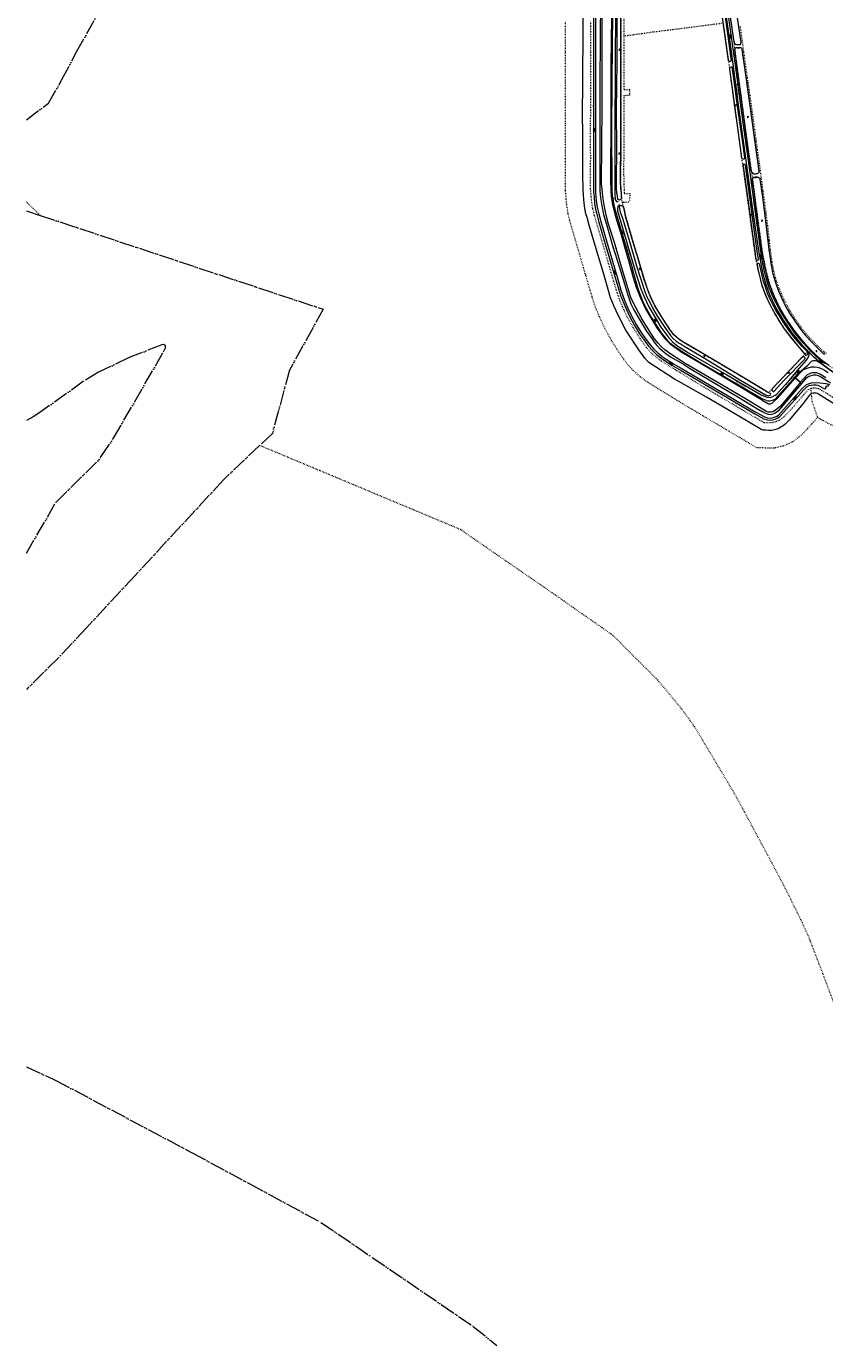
# Model space of a CAD drawing. Header units: metres. Extents: x 64961 to 73789, y 403835 to 410663.
# Tile 1 of 135: x 64961 to 66228, y 403860 to 405955. Entities that reach past the tile are written whole.
import ezdxf

# ---------------------------------------------------------------- set-up
doc = ezdxf.new("R2010")
doc.units = ezdxf.units.M
doc.linetypes.add('ACAD_ISO05W100', pattern=[33, 24, -3, 0, -3, 0, -3])
doc.linetypes.add('PERCEELGRENS', pattern=[2.5, 1, -1.5])
for name, color, linetype, lineweight in [('B-GEO-OG-GRENS_burggem-G', 253, 'ACAD_ISO05W100', 0), ('B-GEO-OG-GRENS_kadgem-G', 253, 'ACAD_ISO05W100', 0), ('B-GEO-OG-GRENS_perceel-G', 253, 'PERCEELGRENS', 0), ('B-GEO-OG-KUNSTWERK-G', 253, 'Continuous', 0), ('B-GEO-OG-OVLIJNOBJ-G', 253, 'Continuous', 0), ('B-GEO-OG-SLOOT_insteek-G', 253, 'Continuous', 0), ('B-GEO-OG-STRAATNAAM-T', 7, 'Continuous', 35), ('B-GEO-OG-TALUD-S', 253, 'Continuous', 0), ('B-GEO-OG-VERH_gesl-S', 253, 'Continuous', 0), ('B-GEO-OG-VERH_kant-G', 253, 'Continuous', 0), ('B-GEO-OG-VERH_kntgesl-G', 253, 'Continuous', 0), ('B-GEO-OG-VERH_kntopen-G', 253, 'Continuous', 0), ('B-GEO-OG-VERH_open-S', 253, 'Continuous', 0), ('B-GEO-OG-WATER-S', 253, 'Continuous', 0), ('B-GEO-OG-WATER_kant-G', 253, 'Continuous', 0), ('T22', 7, 'Continuous', 0)]:
    doc.layers.add(name, color=color, linetype=linetype, lineweight=lineweight)
doc.styles.add('isocp', font='isocp.shx')

# ---------------------------------------------------------------- blocks, each defined once
blk = doc.blocks.new('S04')
at = {"color": 0}
for p, q in [((0, 0.5), (0.5, 0.5)), ((0, 0.3), (1, 0.3)), ((0, 0), (0.5, 0)), ((0, -0.3), (1, -0.3)), ((0, -0.5), (0.5, -0.5))]:
    blk.add_line(p, q, dxfattribs=at)
blk = doc.blocks.new('S014')
at = {"color": 0}
for p, q in [((0, -0.8), (4.2, 1.7)), ((0, 0.6), (1.8, 1.7)), ((5.1, -1.5), (0, 1.4)), ((2.6, -1.5), (0, 0)), ((1.1, -1.5), (6.1, 1.4)), ((6.1, -0.8), (1.9, 1.7)), ((3.5, -1.5), (6.1, 0)), ((6.1, 0.7), (4.4, 1.7))]:
    blk.add_line(p, q, dxfattribs=at)
blk = doc.blocks.new('S05')
at = {"color": 0}
for p, q in [((0.1, 0.3), (0.4, 0.6)), ((0.1, -0.2), (0.4, 0.1)), ((0.4, 0.6), (0.7, 0.7)), ((0.4, 0.1), (0.7, 0.2)), ((0.7, 0.7), (1, 0.6)), ((0.7, 0.2), (1, 0.1)), ((1, 0.6), (1.3, 0.4)), ((1, 0.1), (1.4, -0.1)), ((1.3, 0.4), (1.7, 0.1)), ((1.7, 0.1), (2, 0)), ((2, 0), (2.3, 0.2)), ((2.3, 0.2), (2.6, 0.4)), ((1.4, -0.1), (1.7, -0.4)), ((1.7, -0.4), (2, -0.5)), ((2, -0.5), (2.3, -0.3)), ((2.3, -0.3), (2.6, -0.1))]:
    blk.add_line(p, q, dxfattribs=at)
blk = doc.blocks.new('S022')
at = {"color": 0}
for p, q in [((0, 1.2), (0.3, 1.2)), ((0.3, -2.3), (0.3, 2.3)), ((0.3, 2.1), (1.5, 2.1)), ((0.3, 0), (1.5, 0)), ((1.5, -2.3), (1.5, 2.3)), ((1.5, 1.1), (1.8, 1.1)), ((0, -1.1), (0.3, -1.1)), ((0.3, -2.1), (1.5, -2.1)), ((1.5, -1), (1.8, -1))]:
    blk.add_line(p, q, dxfattribs=at)
blk = doc.blocks.new('S016')
at = {"color": 0, "linetype": 'Continuous'}
for points in [[(0, -0.4), (2.6, 1.1)], [(2.6, -1.2), (0, 0.4)], [(5.1, -1.2), (1.1, 1.1)], [(1.1, -1.2), (5.1, 1.1)], [(6.2, -0.4), (3.5, 1.1)], [(3.5, -1.2), (6.2, 0.4)]]:
    blk.add_lwpolyline(points, dxfattribs=at)
blk = doc.blocks.new('S026')
at = {"color": 0}
for p, q in [((0, 0), (4.4, 0)), ((0.2, 0.5), (0.2, 0)), ((1.2, 0), (1.2, -0.5)), ((2.2, 0.5), (2.2, 0)), ((3.2, 0), (3.2, -0.5)), ((4.2, 0.5), (4.2, 0))]:
    blk.add_line(p, q, dxfattribs=at)

msp = doc.modelspace()

# ---------------------------------------------------------------- linework, layer by layer
at = {"layer": 'B-GEO-OG-GRENS_burggem-G'}
for points in [[(64960.843, 405807.025), (64995.804, 405833.341), (65017.274, 405871.181), (65040.537, 405914.744), (65072.221, 405972.134), (65084.999, 405995.886), (65087.296, 406000)], [(64960.843, 405118.513), (65007.833, 405199.5), (65078.583, 405269.745), (65079.008, 405271.706), (65099.016, 405301.159), (65178.397, 405438.268), (65181.35, 405444.585), (65181.393, 405447.954), (65178.813, 405449.853), (65175.707, 405449.431), (65123.966, 405429.465), (65075.118, 405405.951), (65051.722, 405391.628), (64987.945, 405346.068), (64980.697, 405341.095), (64971.545, 405335.359), (64960.843, 405329.514)]]:
    msp.add_lwpolyline(points, dxfattribs=at)
at = {"layer": 'B-GEO-OG-GRENS_kadgem-G'}
for points in [[(64960.843, 405662.43), (64982.637, 405655.193)], [(64982.637, 405655.193), (65431.813, 405506.045), (65378.197, 405409.114), (65351.32, 405308.918), (65330.947, 405289.665)], [(65330.947, 405289.665), (65273.541, 405234.938), (65133.426, 405083.264), (65055.986, 405000)], [(65055.986, 405000), (65012.19, 404952.91), (64960.843, 404902.267)], [(64960.843, 404302.617), (65007.726, 404281.158), (65223.787, 404166.143), (65315.281, 404116.754), (65428.282, 404055.696)], [(65428.282, 404055.696), (65509.755, 404000)], [(65509.755, 404000), (65670.152, 403890.351), (65707.558, 403859.879)]]:
    msp.add_lwpolyline(points, dxfattribs=at)
at = {"layer": 'B-GEO-OG-GRENS_perceel-G'}
for points in [[(65904.36, 406000), (65904.284, 405975.385), (65904.277, 405946.539), (65904.282, 405939.642)], [(65909.157, 406000), (65909.113, 405940.251)], [(66073.779, 406000), (66077.777, 405971.412), (66082.012, 405942.022), (66086.361, 405908.44), (66091.147, 405872.691), (66094.805, 405846.178), (66097.927, 405821.904), (66101.04, 405798.857), (66105.491, 405766.526)], [(66000, 405357.415), (65969.89, 405375.841), (65946.44, 405390.436), (65935.976, 405398.034), (65923.755, 405408.958), (65913.111, 405420.768), (65901.776, 405437.006), (65889.689, 405456.369), (65878.717, 405475.862), (65870.129, 405494.753), (65864.211, 405508.834), (65858.753, 405525.645), (65848.63, 405560.065), (65831.882, 405617.416), (65823.982, 405643.888), (65820.753, 405657.401), (65818.634, 405670.039), (65818.419, 405672.299), (65817.536, 405681.853), (65816.314, 405695.437), (65816.419, 405744.847), (65816.382, 405801.107), (65816.56, 405858.499), (65816.553, 405914.548), (65816.691, 405962.394)], [(66000, 405404.31), (65990.803, 405409.939), (65968.754, 405423.663), (65961.143, 405429.189), (65952.019, 405437.344), (65944.482, 405445.707), (65935.17, 405459.047), (65924.106, 405476.771), (65914.421, 405493.979), (65906.776, 405510.795), (65901.736, 405522.786), (65896.966, 405537.479), (65887.059, 405571.164), (65870.271, 405628.651), (65862.623, 405654.28), (65859.979, 405665.345), (65858.309, 405675.306), (65857.454, 405684.561), (65856.318, 405697.188), (65856.419, 405744.789), (65856.382, 405801.009), (65856.56, 405858.38), (65856.553, 405914.433), (65856.691, 405962.298)], [(65909.113, 405940.251), (65911.687, 405940.576), (65955.339, 405946.509), (66000, 405952.184)], [(66000, 405952.184), (66010.882, 405953.567), (66067.135, 405960.857)], [(66196.463, 405434.556), (66194.228, 405436.932), (66161.077, 405478.928), (66149.828, 405496.781), (66145.89, 405503.999), (66134.476, 405527.138), (66129.097, 405541.684), (66121.553, 405571.621), (66118.449, 405587.718), (66115.421, 405609.043), (66104.795, 405686.895), (66098.49, 405731.965), (66096.02, 405749.844), (66093.723, 405765.999), (66086.297, 405819.66), (66080.285, 405864.103), (66077.42, 405887.148), (66067.135, 405960.857)], [(66230.61, 405435.966), (66226.759, 405438.069), (66225.521, 405439.25), (66215.493, 405449.046), (66204.474, 405460.326), (66190.259, 405477.574), (66186.256, 405483.265), (66179.619, 405492.979), (66173.263, 405503.045), (66168.612, 405511.229), (66163.476, 405521.192), (66159.032, 405531.146), (66155.319, 405540.422), (66151.277, 405551.364), (66149.925, 405555.894), (66146.928, 405567.26), (66144.51, 405581.415), (66141.85, 405599.963), (66139.967, 405616.348), (66137.413, 405638.971), (66134.71, 405660.143), (66130.195, 405693.783), (66124.675, 405734.669), (66118.964, 405776.099), (66114.71, 405807.388), (66111.249, 405832.465), (66106.374, 405866.436), (66099.652, 405914.268), (66097.238, 405932.839), (66093.965, 405955.773)], [(65904.282, 405939.642), (65904.292, 405918.269), (65904.336, 405882.5), (65904.231, 405882.5), (65904.338, 405854.808), (65904.266, 405800.395), (65904.048, 405740.484), (65903.942, 405703.085), (65904.933, 405685.049), (65905.597, 405679.604), (65906.351, 405675.714)], [(65909.113, 405940.251), (65909.051, 405854.709)], [(65909.035, 405845.774), (65918.426, 405845.881)], [(65918.426, 405845.881), (65918.337, 405854.818), (65909.051, 405854.709)], [(65909.035, 405845.774), (65908.738, 405719.45), (65909.657, 405689.763)], [(66105.491, 405766.526), (66113.837, 405708.217), (66120.563, 405656.921), (66122.961, 405639.048), (66125.625, 405619.98), (66128.698, 405597.005), (66134.357, 405568.189), (66139.477, 405548.997), (66146.249, 405530.445), (66152.92, 405515.592), (66162.702, 405497.698), (66171.747, 405483.726), (66182.074, 405469.246), (66195.963, 405451.947), (66209.739, 405437.413), (66221.412, 405426.595)], [(65909.657, 405689.763), (65918.376, 405689.674)], [(65918.376, 405689.674), (65918.154, 405677.04)], [(64982.637, 405655.193), (64960.843, 405676.492)], [(65908.357, 405675.939), (65906.351, 405675.714)], [(65906.351, 405675.714), (65907.32, 405670.712), (65910.711, 405657.724), (65915.196, 405642.137), (65921.104, 405621.862), (65927.634, 405600.085), (65931.93, 405585.858), (65936.413, 405570.598), (65944.154, 405545.499), (65948.043, 405534.007), (65950.661, 405527.587), (65952.381, 405523.634), (65958.481, 405511.536), (65968.154, 405495.333), (65973.317, 405487.229), (65978.862, 405478.925), (65984.951, 405470.176), (65988.799, 405465.336), (65991.975, 405462.087), (66000, 405455.854)], [(65908.357, 405675.939), (65918.154, 405677.04)], [(66000, 405455.854), (66010.652, 405449.45), (66022.533, 405442.611), (66059.316, 405420.907), (66067.98, 405415.558), (66096.815, 405398.779), (66126.901, 405380.429)], [(66126.901, 405380.429), (66135.128, 405375.534), (66138.662, 405373.674), (66156.433, 405392.403), (66161.626, 405397.801), (66180.492, 405417.581), (66192.661, 405430.242), (66196.463, 405434.556)], [(66430.317, 405358.817), (66412.05, 405359.952), (66396.171, 405360.746), (66381.834, 405361.677), (66363.163, 405363.691), (66351.253, 405365.629), (66347.889, 405366.146), (66339.072, 405367.829), (66333.675, 405368.89), (66318.745, 405372.736), (66300.27, 405378.214), (66284.067, 405384.483), (66271.826, 405389.609), (66260.849, 405395.399), (66250.892, 405400.785), (66240.857, 405407.34), (66229.415, 405415.037), (66220.49, 405422.04), (66216.821, 405425.196), (66212.407, 405429.184), (66201.081, 405439.73), (66196.463, 405434.556)], [(66221.412, 405426.595), (66232.887, 405417.821), (66245.67, 405408.699), (66261.258, 405399.43), (66277.365, 405391.83), (66292.967, 405384.336), (66309.28, 405379.593), (66321.933, 405375.997), (66338.68, 405372.042), (66359.418, 405368.419), (66381.922, 405367.282), (66421.721, 405369.147), (66426.538, 405369.93)], [(66205.674, 405380.19), (66201.847, 405378.433), (66196.715, 405372.863), (66176.799, 405349.584), (66163.721, 405335.613), (66156.21, 405329.946), (66149.731, 405327.036), (66142.841, 405325.42), (66131.753, 405325.681), (66096.864, 405346.361), (66054.579, 405371.407), (66023.129, 405390.155), (66000, 405404.31)], [(66205.674, 405380.19), (66205.947, 405380.316), (66206.941, 405380.744), (66212.306, 405381.302), (66217.977, 405380.271), (66226.414, 405375.047), (66232.305, 405371.571), (66240.364, 405366.551), (66244.498, 405364.571), (66250.532, 405361.069), (66266.386, 405353.675), (66282.805, 405347.251), (66296.415, 405342.845), (66313.212, 405338.77), (66331.101, 405335.942), (66347.378, 405333.879), (66364.842, 405333.651), (66384.855, 405333.687), (66413.481, 405334.219), (66436.895, 405334.47)], [(66205.674, 405380.19), (66207.392, 405359.932)], [(66216.407, 405334.351), (66206.61, 405322.9), (66190.565, 405305.759), (66176.719, 405295.313), (66162.592, 405288.967), (66147.002, 405285.311), (66120.357, 405285.938), (66075.246, 405312.677), (66033.979, 405337.12), (66002.447, 405355.917), (66000, 405357.415)], [(66207.392, 405359.932), (66216.407, 405334.351)], [(66216.407, 405334.351), (66221.09, 405331.435), (66225.79, 405329.184), (66232.037, 405325.557), (66250.614, 405316.894), (66269.361, 405309.559), (66285.511, 405304.331), (66305.361, 405299.515), (66325.49, 405296.333), (66344.593, 405293.912), (66364.593, 405293.65), (66385.253, 405293.688), (66414.017, 405294.222), (66435.445, 405294.452), (66446.174, 405293.547), (66447.885, 405293.138)], [(65800.467, 405052.006), (65650, 405156), (65330.947, 405289.665)], [(65874.644, 405000), (65800.467, 405052.006)], [(66000, 404871.971), (65962.459, 404917.419), (65891.971, 404987.852), (65874.644, 405000)], [(66265.685, 404342.984), (66204.989, 404503.444), (66192.392, 404531.819), (66163.06, 404590.949), (66100.292, 404708.232), (66084.924, 404736.314), (66047.825, 404798.773), (66021.402, 404842.767), (66002.247, 404869.251), (66000, 404871.971)]]:
    msp.add_lwpolyline(points, dxfattribs=at)
at = {"layer": 'B-GEO-OG-KUNSTWERK-G'}
for points in [[(66092.02, 405920.438), (66091.893, 405920.96), (66089.298, 405920.56), (66089.407, 405920.019)], [(66120.201, 405714.785), (66120.038, 405715.145), (66117.498, 405714.853), (66117.607, 405714.366)]]:
    msp.add_lwpolyline(points, dxfattribs=at)
at = {"layer": 'B-GEO-OG-OVLIJNOBJ-G'}
for points in [[(65871.961, 406000), (65871.986, 405996.308), (65871.592, 405936.188), (65871.182, 405864.246), (65871.204, 405780.608), (65870.846, 405732.707), (65870.777, 405707.999), (65870.922, 405694.88), (65872.13, 405683.005), (65874.133, 405670.321), (65876.948, 405656.449), (65880.789, 405642.849), (65890.973, 405607.453), (65902.092, 405572.13), (65909.882, 405546.498), (65914.846, 405530.25), (65920.365, 405514.76)], [(66000, 405423.944), (65983.619, 405434.681), (65974.058, 405441.731), (65968.21, 405447.038), (65963.498, 405452.113), (65957.865, 405458.97), (65937.721, 405490.819), (65923.715, 405516.856), (65920.35, 405524.726), (65917.527, 405532.921), (65905.335, 405573.577), (65894.084, 405611.855), (65884.667, 405641.341), (65880.951, 405655.374), (65878.024, 405671.733), (65876.261, 405681.48), (65875.551, 405685.984), (65874.984, 405690.939), (65874.452, 405696.543), (65873.827, 405704.976), (65874.395, 405767.8), (65874.413, 405826.279), (65874.623, 405899.321), (65874.637, 405983.355)], [(65889.22, 405969.879), (65888.671, 405894.116), (65888.206, 405833.365), (65888.485, 405781.752), (65887.844, 405742.05), (65887.712, 405710.909), (65888.35, 405694.33), (65888.996, 405684.942), (65890.015, 405678.816), (65891.287, 405672.078), (65896.054, 405653.596), (65904.788, 405624), (65910.17, 405604.996), (65917.508, 405579.633), (65923.236, 405558.286), (65928.723, 405541.084), (65934.948, 405525.037), (65943.356, 405506.74), (65951.975, 405492.283), (65961.695, 405476.619), (65973.777, 405460.148), (65978.903, 405454.552), (65982.513, 405450.917), (65988.575, 405446.601), (65999.617, 405438.833), (66000, 405438.603)], [(66000, 405389.14), (65989.647, 405395.025), (65948.66, 405421.561), (65947.054, 405423.163), (65942.451, 405428.328), (65932.717, 405441.468), (65911.998, 405472.577), (65900.265, 405496.365), (65893.683, 405510.538), (65889.884, 405519.524), (65888.147, 405524.333), (65877.221, 405561.585), (65865.193, 405601.862), (65859.486, 405621.731), (65854.087, 405639.834), (65850.698, 405651.525), (65848.959, 405657.847), (65847.251, 405666.495), (65846.176, 405674.531), (65845.164, 405687.09)], [(65920.365, 405514.76), (65925.121, 405504.946), (65933.795, 405489.659), (65944.925, 405471.168), (65953.306, 405459.468), (65957.422, 405453.779), (65961.683, 405448.524), (65965.907, 405444.043), (65969.897, 405440.265), (65975.85, 405435.606), (65983.194, 405430.662), (66000, 405420.897)], [(66000, 405438.603), (66019.982, 405426.592), (66074.853, 405394.437), (66103.787, 405377.019), (66135.841, 405357.552), (66138.511, 405356.006), (66139.592, 405355.756), (66141.232, 405355.776), (66142.043, 405355.94), (66142.979, 405356.284), (66144.816, 405357.332), (66147.119, 405359.3), (66152.734, 405364.625), (66181.153, 405396.44)], [(66189.073, 405389.493), (66187.912, 405388.107), (66157.528, 405352.342), (66149.503, 405345.103), (66146.856, 405343.675), (66144.857, 405342.969), (66142.695, 405342.407), (66140.262, 405342.403), (66138.225, 405342.688), (66135.467, 405343.459), (66096.81, 405366.917), (66057.126, 405390.373), (66006.331, 405419.795), (66000, 405423.944)], [(66000, 405420.897), (66000.33, 405420.705), (66013.372, 405412.309), (66061.318, 405383.657), (66092.776, 405365.234), (66125.516, 405345.372), (66134.715, 405340.43), (66138.321, 405339.21), (66141.24, 405339.071), (66143.672, 405339.2), (66146.195, 405339.907), (66148.751, 405341.227), (66151.505, 405342.997), (66155.357, 405345.977), (66161.816, 405353.123), (66194.917, 405391.615), (66199.143, 405396.829), (66200.835, 405398.472), (66202.815, 405399.682), (66205.409, 405400.515), (66207.876, 405401.15), (66209.841, 405401.604), (66211.787, 405401.841), (66213.823, 405401.772), (66215.716, 405401.541), (66217.717, 405400.967), (66219.611, 405399.997), (66222.713, 405398.29), (66237.144, 405389.283)], [(66181.731, 405397.088), (66182.652, 405398.119), (66188.75, 405405.193), (66193.807, 405409.76), (66197.067, 405411.261), (66201.641, 405413.107), (66207.063, 405414.467), (66211.785, 405414.672), (66216.093, 405413.994), (66219.861, 405412.991), (66223.738, 405411.357), (66227.598, 405409.2), (66233.515, 405405.713)], [(66150.361, 405314.846), (66146.217, 405314.065), (66143.334, 405313.664), (66138.541, 405313.656), (66134.611, 405313.866), (66130.34, 405314.058), (66128.015, 405314.667), (66088.944, 405337.656), (66040.17, 405366.306), (66000, 405389.14)], [(66181.731, 405397.088), (66181.153, 405396.44)], [(66189.074, 405389.493), (66189.632, 405390.16)], [(66229.527, 405397.291), (66220.165, 405402.881), (66215.206, 405404.874), (66211.511, 405405.174), (66208.61, 405405.062), (66205.656, 405404.318), (66202.846, 405403.143), (66199.929, 405401.714), (66193.794, 405395.127), (66189.632, 405390.16)], [(66242.026, 405356.06), (66225.25, 405366.54), (66218.285, 405371.143), (66216.609, 405372.203), (66214.301, 405372.993), (66210.967, 405372.897), (66208.895, 405372.642), (66206.967, 405372.224), (66205.905, 405371.592), (66204.645, 405370.779), (66203.187, 405368.884), (66193.854, 405356.309), (66171.297, 405329.584), (66165.197, 405323.357), (66161.903, 405320.613), (66158.825, 405319.004), (66154.845, 405316.691), (66150.361, 405314.846)]]:
    msp.add_lwpolyline(points, dxfattribs=at)
at = {"layer": 'B-GEO-OG-SLOOT_insteek-G'}
for points in [[(65898.176, 405689.724), (65897.66, 405698.868), (65897.554, 405709.446), (65897.762, 405761.583), (65897.668, 405821.396), (65898.092, 405861.873), (65898.273, 405896.33), (65898.388, 405949.133), (65898.977, 405999.81), (65898.981, 406000)], [(65904.352, 405696.611), (65903.896, 405710.88), (65903.946, 405724.793), (65904.164, 405758.475), (65904.285, 405808.232), (65904.353, 405868.478), (65904.288, 405921.713), (65904.267, 405969.903), (65904.36, 406000)], [(66065.703, 406000), (66071.254, 405958.665), (66075.554, 405928.089), (66078.38, 405907.423), (66079.182, 405901.261), (66079.111, 405900.81), (66078.913, 405900.324), (66078.229, 405899.764), (66077.761, 405899.619), (66076.698, 405899.581), (66076.175, 405899.58), (66075.382, 405899.868), (66075.02, 405900.876), (66068.473, 405950.245), (66061.675, 406000)], [(66073.775, 406000), (66075.242, 405989.434), (66080.017, 405955.471), (66082.767, 405936.931), (66083.967, 405929.905), (66084.69, 405928.644), (66085.069, 405928.176), (66085.539, 405927.744), (66085.882, 405927.367), (66086.278, 405926.989), (66086.729, 405926.629), (66087.198, 405926.468), (66088.009, 405926.451), (66092.299, 405926.457), (66093.632, 405926.64), (66094.532, 405927.236), (66094.926, 405928.174), (66095.087, 405929.489), (66094.685, 405933.201), (66087.489, 405983.236), (66085.273, 406000)], [(66123.447, 405725.278), (66123.089, 405723.26), (66122.081, 405722.051), (66121.236, 405721.454), (66120.137, 405721.11), (66118.876, 405720.91), (66117.399, 405720.656), (66116.047, 405720.509), (66114.659, 405721.102), (66112.728, 405722.865), (66111.969, 405724.125), (66111.534, 405725.404), (66111.079, 405728.161), (66109.716, 405735.89), (66098.778, 405815.275), (66093.763, 405854.284), (66088.788, 405889.292), (66085.157, 405917.94), (66085.156, 405919.13), (66085.532, 405919.923), (66085.964, 405920.537), (66086.81, 405921.151), (66087.891, 405921.657), (66093.729, 405922.026), (66094.739, 405921.758), (66095.441, 405921.29), (66095.894, 405920.714), (66096.292, 405919.922), (66096.509, 405918.715), (66101.576, 405882.265), (66109.757, 405825.258), (66117.157, 405770.827), (66123.447, 405725.278)], [(66100.545, 405745.805), (66100.528, 405745.301), (66100.385, 405744.994), (66099.988, 405744.759), (66099.358, 405744.632), (66098.619, 405744.559), (66097.952, 405744.558), (66097.087, 405744.989), (66096.562, 405746.033), (66090.258, 405790.374), (66080.285, 405864.103), (66077.42, 405887.148), (66077.235, 405890.373), (66077.523, 405890.716), (66079.288, 405891.097), (66079.847, 405891.116), (66080.369, 405891.099), (66080.514, 405890.847), (66083.192, 405872.343), (66089.081, 405828.83), (66097.317, 405770.616), (66100.526, 405746.724), (66100.545, 405745.805)], [(66122.854, 405585.125), (66122.853, 405585.864), (66122.725, 405586.62), (66122.362, 405588.548), (66121.397, 405594.746), (66116.568, 405628.817), (66110.35, 405675.933), (66102.004, 405735.085), (66101.625, 405735.553), (66101.228, 405735.895), (66099.84, 405735.892), (66099.101, 405735.765), (66098.633, 405735.548), (66098.327, 405735.187), (66098.202, 405734.773), (66098.787, 405729.061), (66099.861, 405722.178), (66104.618, 405688.197), (66108.319, 405660.918), (66113.277, 405624.811), (66116.339, 405602.289), (66118.817, 405585.173), (66119.053, 405584.362), (66119.521, 405584.128), (66120.224, 405584.093), (66120.945, 405584.131), (66122.854, 405585.125)], [(66113.522, 405710.612), (66113.447, 405712.396), (66113.446, 405712.99), (66113.643, 405713.693), (66114.001, 405714.379), (66114.668, 405715.191), (66115.585, 405715.769), (66117.117, 405716.078), (66118.721, 405716.242), (66120.865, 405716.174), (66122.38, 405715.689), (66123.95, 405714.737), (66124.744, 405714.125), (66125.16, 405712.882), (66128.971, 405683.928), (66134.13, 405645.766), (66139.21, 405600.757), (66141.123, 405587.352), (66142.363, 405578.794), (66143.201, 405573.244), (66144.363, 405567.191), (66145.614, 405562.345), (66146.992, 405557.049), (66148.569, 405551.555), (66150.651, 405545.449), (66155.191, 405533.922), (66158.159, 405526.682), (66161.432, 405519.659), (66164.74, 405513.158), (66168.535, 405506.082), (66173.106, 405498.43), (66178.905, 405489.482), (66185.606, 405479.815), (66191.079, 405472.092), (66198.102, 405463.561), (66205.215, 405455.823), (66215.123, 405445.873), (66222.994, 405438.208), (66226.008, 405435.329), (66226.998, 405435.024), (66227.99, 405435.35)], [(66234.217, 405416.834), (66222.888, 405425.232), (66213.051, 405434.318), (66204.136, 405442.648), (66190.342, 405458.341), (66177.539, 405475.225), (66167.136, 405490.491), (66159.981, 405502.122), (66154.234, 405512.619), (66149.857, 405522.524), (66144.993, 405533.203), (66140.45, 405545.721), (66135.975, 405560.78), (66132.979, 405574.49), (66128.747, 405596.632), (66126.194, 405615.911), (66123.041, 405638.451), (66119.705, 405663.315), (66115.892, 405692.594), (66113.522, 405710.612)], [(65898.177, 405689.724), (65899.044, 405680.763)], [(65904.352, 405696.611), (65905.182, 405681.494)], [(65901.768, 405668.576), (65903.231, 405660.798)], [(65903.231, 405660.798), (65906.711, 405650.549), (65918.34, 405612.271), (65929.301, 405575.092), (65942.214, 405534.383), (65945.633, 405525.72), (65949.574, 405518.122), (65955.177, 405507.209), (65962.37, 405494.605), (65974.129, 405476.891), (65983.087, 405464.344), (65987.618, 405459.791), (65992.292, 405455.455), (65997.091, 405452.039), (66000, 405450.308)], [(65907.785, 405669.77), (65910.638, 405659.714)], [(66000, 405455.854), (65999.373, 405456.277), (65995.873, 405458.885), (65991.975, 405462.087), (65988.492, 405465.65), (65983.255, 405472.345), (65970.249, 405491.824), (65958.414, 405511.648), (65951.834, 405524.721), (65948.09, 405533.87), (65940.938, 405554.998), (65933.383, 405581.045), (65922.369, 405617.522), (65911.824, 405653.71), (65910.638, 405659.714)], [(66139.977, 405525.338), (66137.156, 405531.515), (66134.912, 405537.927), (66133.119, 405543.079), (66130.928, 405549.996), (66128.517, 405559.291), (66126.321, 405568.911), (66124.235, 405577.594), (66123.874, 405578.278), (66123.387, 405578.458), (66122.882, 405578.529), (66122.089, 405578.528), (66121.404, 405578.473), (66120.72, 405577.949), (66120.559, 405577.516), (66120.506, 405576.831), (66120.67, 405575.858), (66121.868, 405570.111), (66123.248, 405563.193), (66128.198, 405544.405), (66132.109, 405532.571), (66137.028, 405521.279), (66144.548, 405506.513), (66149.066, 405498.05), (66155.011, 405488.147), (66163.682, 405474.969), (66175.474, 405459.255), (66192.97, 405438.269), (66197.609, 405433.338), (66198.204, 405433.267), (66199.141, 405433.305), (66199.609, 405433.558), (66200.599, 405434.19), (66201.049, 405434.713), (66201.354, 405435.525), (66201.316, 405436.552), (66200.955, 405437.128), (66200.575, 405437.848), (66199.907, 405438.911), (66192.254, 405446.792), (66178.713, 405462.414), (66170.857, 405473.052), (66162.024, 405486.158), (66156.009, 405495.376), (66150.824, 405503.693), (66146.323, 405512.445), (66143.069, 405519), (66139.977, 405525.338)], [(66000, 405450.308), (66004.703, 405447.509), (66029.253, 405433.166), (66051.639, 405419.577), (66094.48, 405393.639), (66134.019, 405370.236), (66136.869, 405369.015), (66138.455, 405368.73), (66139.158, 405368.731), (66139.879, 405368.768), (66141.103, 405369.382), (66141.895, 405370.177), (66142.2, 405370.988), (66141.784, 405371.943), (66141.044, 405372.428), (66133.686, 405376.291), (66096.815, 405398.779), (66022.678, 405442.527), (66002.729, 405454.012), (66000, 405455.854)], [(66196.86, 405427.949), (66196.841, 405429.084), (66196.57, 405429.552), (66196.154, 405429.948), (66194.964, 405430.667), (66193.738, 405430.737), (66193.252, 405430.61), (66192.442, 405430.105), (66190.715, 405428.282), (66172.524, 405409.241), (66143.863, 405379.154), (66143.738, 405378.487), (66143.865, 405377.677), (66144.227, 405376.848), (66144.787, 405376.2), (66145.942, 405375.319), (66147.095, 405375.231), (66147.545, 405375.736), (66163.755, 405393.332), (66196.069, 405426.704), (66196.86, 405427.949)]]:
    msp.add_lwpolyline(points, dxfattribs=at)
for points in [[(65905.182, 405681.494, -0.52789206), (65899.044, 405680.763)], [(65901.768, 405668.576, -0.63291411), (65907.785, 405669.77)]]:
    msp.add_lwpolyline(points, format="xyb", dxfattribs=at)
at = {"layer": 'B-GEO-OG-VERH_kant-G'}
for points in [[(66181.153, 405396.44), (66180.762, 405396.783), (66181.319, 405397.45), (66181.731, 405397.088)], [(66189.074, 405389.493), (66181.153, 405396.44)], [(66181.731, 405397.088), (66189.632, 405390.16)], [(66189.074, 405389.493), (66189.316, 405389.281), (66189.873, 405389.949), (66189.632, 405390.16)]]:
    msp.add_lwpolyline(points, dxfattribs=at)
at = {"layer": 'B-GEO-OG-VERH_kntgesl-G'}
for points in [[(65861.198, 406000), (65861.132, 405975.385), (65860.773, 405861.008), (65860.816, 405741.473), (65860.858, 405704.027), (65861.104, 405692.306), (65861.725, 405684.06), (65862.524, 405675.254), (65863.205, 405670.378), (65864.239, 405665.151), (65866.159, 405656.804), (65869.53, 405644.601), (65880.735, 405606.381), (65896.477, 405552.943), (65901.549, 405535.27), (65904.382, 405526.926), (65907.813, 405517.917), (65912.726, 405506.456)], [(65864.3, 406000), (65864.234, 405975.377), (65863.875, 405861.004), (65863.918, 405741.474), (65863.96, 405704.061), (65864.204, 405692.455), (65864.817, 405684.317), (65865.607, 405675.609), (65866.265, 405670.894), (65867.273, 405665.8), (65869.167, 405657.565), (65872.514, 405645.45), (65883.711, 405607.256), (65899.456, 405553.809), (65904.51, 405536.197), (65907.301, 405527.977), (65910.689, 405519.081), (65915.549, 405507.743), (65921.459, 405495.528), (65928.845, 405481.73), (65932.872, 405474.905), (65936.765, 405468.897), (65942.587, 405460.374)], [(65891.523, 405682.297), (65890.785, 405692.456), (65890.37, 405708.177), (65890.257, 405786.545), (65890.504, 405868.107), (65891.505, 405976.622), (65891.685, 406000)], [(65896.512, 406000), (65895.439, 405917.669), (65894.793, 405764.601), (65894.648, 405689.897), (65895.537, 405680.441), (65897.388, 405677.376), (65900.091, 405677.138)], [(66201.884, 405438.843), (66199.814, 405440.965), (66193.405, 405448.163), (66182.734, 405460.906), (66176.378, 405468.79), (66169.191, 405478.582), (66162.723, 405488.628), (66157.032, 405497.576), (66150.925, 405508.001), (66145.556, 405518.913), (66141.505, 405527.611), (66137.906, 405536.31), (66134.303, 405546.685), (66131.149, 405558.214), (66127.884, 405572.139), (66122.538, 405602.749), (66117.508, 405639.037), (66112.86, 405672.279), (66101.649, 405753.863), (66092.316, 405822.834), (66079.683, 405915.589), (66071.698, 405974.308), (66068.18, 406000)], [(66228.321, 405419.654), (66220.382, 405425.895), (66212.171, 405433.019), (66202.965, 405442.231), (66193.577, 405452.723), (66180.649, 405468.508), (66175.448, 405475.636), (66166.652, 405488.706), (66159.751, 405499.67), (66154.564, 405508.673), (66150.931, 405515.624), (66147.026, 405523.655), (66144.712, 405528.373), (66142.395, 405534.263), (66140.497, 405538.639), (66138.307, 405544.925), (66133.959, 405559.768), (66131.926, 405568.289), (66129.893, 405578.089), (66128.766, 405584.539), (66127.164, 405594.395), (66125.417, 405605.547), (66120.041, 405644.051), (66107.314, 405738.751), (66098.384, 405802.317), (66086.769, 405889.703), (66075.833, 405969.089)], [(65901.949, 405672.23), (65899.624, 405669.03), (65898.896, 405666.08), (65898.785, 405662.149), (65927.848, 405563.076), (65935.782, 405538.656), (65941.349, 405525.775), (65948.767, 405509.829), (65958.767, 405492.785), (65968.025, 405477.691), (65978.633, 405462.86), (65986.89, 405453.918), (65994.894, 405447.309), (66000, 405444.027)], [(66000, 405439.578), (65998.843, 405440.276), (65993.674, 405443.577), (65986.164, 405449.205), (65979.512, 405455.572), (65973.472, 405462.679), (65968.785, 405468.806), (65962.246, 405478.613), (65956.199, 405487.931), (65950.645, 405496.758), (65945.592, 405506.323), (65939.412, 405519.079), (65935.081, 405529.875), (65931.985, 405538.341), (65922.551, 405570.161)], [(65912.726, 405506.456), (65918.694, 405494.12), (65926.141, 405480.209), (65930.233, 405473.273), (65934.182, 405467.178), (65940.068, 405458.562), (65948.384, 405447.567), (65954.652, 405440.392), (65960.777, 405434.268), (65967.883, 405428.639), (65974.776, 405423.887), (65985.43, 405417.391), (66000, 405408.802)], [(65942.587, 405460.374), (65950.792, 405449.525), (65956.919, 405442.512), (65962.844, 405436.588), (65969.728, 405431.135), (65976.465, 405426.49), (65987.025, 405420.052), (66000, 405412.403)], [(66000, 405444.027), (66011.632, 405436.55), (66072.662, 405401.725), (66126.781, 405369.917), (66135.759, 405366.259), (66141.114, 405365.595), (66145.408, 405367.204), (66149.333, 405369.304), (66151.771, 405371.247)], [(66135.295, 405361.174), (66127.433, 405364.014), (66091.01, 405385.278), (66031.453, 405420.598), (66000, 405439.578)], [(66200.185, 405440.585), (66202.322, 405435.475), (66202.549, 405432.316), (66201.509, 405429.712), (66198.232, 405424.99), (66187.27, 405412.293), (66165.578, 405386.284)], [(66201.885, 405438.843), (66205.03, 405435.621), (66210.03, 405430.546), (66215.84, 405425.172)], [(66000, 405412.403), (66027.225, 405396.354), (66086.077, 405361.683), (66118.771, 405342.48)], [(66000, 405408.802), (66025.65, 405393.682), (66084.504, 405359.009), (66117.2, 405339.805)], [(66186.42, 405404.533), (66194.577, 405411.698), (66200.939, 405417.419), (66206.878, 405423.348), (66209.33, 405424.625), (66212.771, 405424.642), (66216.568, 405423.748), (66223.203, 405419.159)], [(66215.84, 405425.172), (66216.274, 405424.771), (66223.203, 405419.159), (66231.539, 405412.883), (66239.044, 405407.668), (66250.246, 405400.711), (66261.231, 405394.727), (66270.879, 405389.985), (66280.853, 405385.279), (66289.076, 405382.012), (66298.146, 405378.674), (66307.702, 405375.589), (66317.348, 405372.324)], [(66154.285, 405337.775), (66192.013, 405380.133), (66199.075, 405386.279), (66202.299, 405387.629), (66206.927, 405388.917), (66213.034, 405389.58), (66220.83, 405389.409), (66229.546, 405387.978), (66235.22, 405386.559)], [(66234.251, 405383.981), (66231.744, 405383.846), (66230.48, 405383.839), (66229.711, 405383.133), (66229.434, 405382.289), (66229.787, 405381.939), (66227.905, 405379.051), (66220.509, 405383.367), (66217.343, 405384.686), (66214.319, 405385.443), (66209.964, 405385.631), (66206.174, 405385.121), (66202.457, 405384.119), (66199.094, 405382.486), (66195.04, 405378.603), (66156.325, 405335.4)], [(66123.29, 405346.722), (66134.715, 405340.43), (66138.321, 405339.21), (66141.24, 405339.071), (66143.672, 405339.2), (66146.195, 405339.907), (66148.751, 405341.227), (66151.505, 405342.997), (66155.357, 405345.977)], [(66117.2, 405339.805), (66131.075, 405332.163), (66136.633, 405330.283), (66141.264, 405330.062), (66145.142, 405330.268), (66149.507, 405331.491), (66153.257, 405333.428), (66156.325, 405335.4)], [(66118.771, 405342.48), (66132.329, 405335.013), (66137.215, 405333.36), (66141.256, 405333.167), (66144.635, 405333.346), (66148.366, 405334.392), (66151.704, 405336.116), (66154.285, 405337.775)]]:
    msp.add_lwpolyline(points, dxfattribs=at)
at = {"layer": 'B-GEO-OG-VERH_kntopen-G'}
for points in [[(65891.523, 405682.297), (65893.343, 405671.27), (65895.464, 405663.326), (65906.606, 405625.607), (65922.551, 405570.161)], [(66135.295, 405361.174), (66137.728, 405360.763), (66140.54, 405360.767), (66142.828, 405360.915), (66144.774, 405361.549), (66146.863, 405362.273), (66149.582, 405363.989), (66154.134, 405368.43), (66185.671, 405403.729), (66186.42, 405404.533)], [(66165.578, 405386.284), (66159.847, 405379.882), (66151.771, 405371.247)]]:
    msp.add_lwpolyline(points, dxfattribs=at)
at = {"layer": 'B-GEO-OG-WATER_kant-G'}
msp.add_lwpolyline([(65845.165, 405687.09), (65844.699, 405697.001), (65844.177, 405719.455), (65843.753, 405783.449), (65843.665, 405816.806), (65844.024, 405864.059), (65844.496, 405954.636), (65844.279, 406000)], dxfattribs=at)
at = {"layer": 'T22'}
msp.add_lwpolyline([(65891.523, 405682.297), (65893.667, 405682.751)], dxfattribs=at)

# ---------------------------------------------------------------- block references
at = {"layer": 'B-GEO-OG-TALUD-S'}
for p, rotation in [((65860.785, 405828.898), 180.0201580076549), ((65871.191, 405829.319), 180.0157730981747), ((65874.326, 405826.863), 359.9078173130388), ((65882.563, 405600.187), 196.3987126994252), ((65892.269, 405603.452), 197.1942834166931), ((65896.647, 405602.586), 16.03183294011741), ((66086.538, 405368.887), 239.643630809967), ((66088.366, 405371.727), 58.89951870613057), ((66084.744, 405358.876), 239.5351650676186)]:
    msp.add_blockref('S04', p, dxfattribs=dict(at, rotation=rotation))
at = {"layer": 'B-GEO-OG-VERH_gesl-S'}
for name, p, rotation in [('S016', (66078.748, 405935.634), 97.99231393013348), ('S016', (65862.348, 405793.902), 270.0572957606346), ('S016', (66125.849, 405592.128), 280.8379104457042), ('S016', (65895.6, 405561.411), 106.4412804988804), ('S014', (65981.873, 405421.628), 328.6138752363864), ('S016', (66219.329, 405424.606), 319.9083191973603), ('S014', (66182.701, 405367.347), 232.9238796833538)]:
    msp.add_blockref(name, p, dxfattribs=dict(at, rotation=rotation))
at = {"layer": 'B-GEO-OG-VERH_open-S'}
for name, p, rotation in [('S026', (65906.369, 405629.508), 287.8188889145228), ('S022', (65959.232, 405488.543), 212.0053832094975), ('S022', (66186.626, 405405.892), 135.8103530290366), ('S022', (66064.826, 405402.809), 59.92097413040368)]:
    msp.add_blockref(name, p, dxfattribs=dict(at, rotation=rotation))
at = {"layer": 'B-GEO-OG-WATER-S'}
for p, rotation in [((65901.949, 405919.8), 267.7070995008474), ((66087.026, 405828.791), 97.87092049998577), ((66105.415, 405812.745), 278.5109341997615), ((65901.431, 405754.632), 269.1406277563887), ((66110.871, 405653.678), 96.60603415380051), ((66127.874, 405648.1), 276.8336723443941), ((65933.74, 405571.44), 284.9535647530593), ((66035.67, 405432.167), 330.2551187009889), ((66213.637, 405440.356), 318.9326436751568), ((66170.442, 405403.975), 46.58101078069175)]:
    msp.add_blockref('S05', p, dxfattribs=dict(at, rotation=rotation))

# ---------------------------------------------------------------- texts
at = {"layer": 'B-GEO-OG-STRAATNAAM-T', "style": 'isocp'}
for s, rotation, p in [('Del Campoweg', 277.64387, (66087.084, 405865.297)), ('Willemsweg', 285.969017, (65911.538, 405609.626)), ('Willemsweg', 49.299255, (66175.22, 405393.622)), ('Willemsweg', 329.488001, (66085.89, 405390.685))]:
    msp.add_text(s, height=2.5, rotation=rotation, dxfattribs=at).set_placement(p)

doc.saveas('drawing.dxf')
